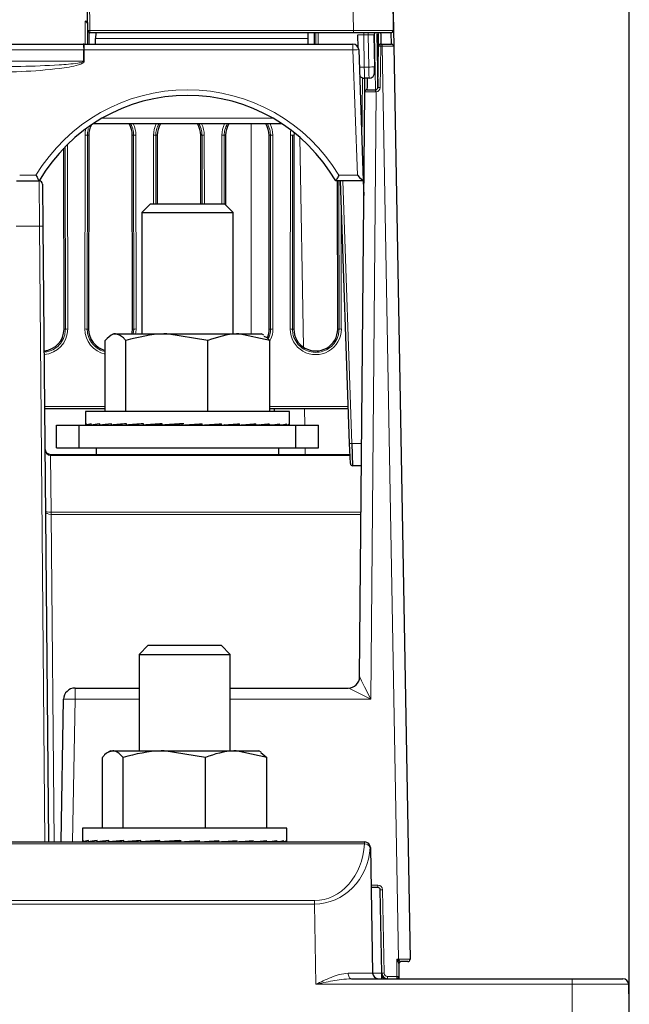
# Paper-space layout 'Blatt3' of a CAD drawing. Header units: millimetres. Extents: x 5 to 418, y 2 to 292.
# Tile 23 of 28: x 290 to 325, y 133 to 190. Entities that reach past the tile are written whole.
import ezdxf

# ---------------------------------------------------------------- set-up
doc = ezdxf.new("R2010")
doc.units = ezdxf.units.MM
doc.layers.add('SLD-0', color=7, linetype='Continuous')
doc.styles.add('SLDTEXTSTYLE1', font='TXT', dxfattribs={"width": 0.605})
doc.dimstyles.new('SLDDIMSTYLE3', dxfattribs={"dimtxt": 3.5, "dimasz": 3.302, "dimexe": 0, "dimexo": 0.0625, "dimgap": 0.875, "dimtad": 1, "dimlfac": 1.5, "dimrnd": 1e-09, "dimzin": 12, "dimdsep": 46, "dimtxsty": 'SLDTEXTSTYLE1', "dimsah": 1, "dimcen": 0.09, "dimadec": 0, "dimazin": 3, "dimtfac": 1, "dimtofl": 0, "dimtmove": 0, "dimatfit": 3, "dimfxl": 1, "dimfrac": 2, "dimtolj": 1, "dimtzin": 12, "dimarcsym": 0})

# ---------------------------------------------------------------- blocks, each defined once
blk = doc.blocks.new('_D_16')
at = {"layer": 'SLD-0', "color": 7}
for p, q in [((135.329, 131.427), (135.329, 266.667)), ((325.329, 131.427), (325.329, 266.667)), ((135.329, 265.667), (325.329, 265.667))]:
    blk.add_line(p, q, dxfattribs=at)
for points in [[(135.329, 265.667), (138.631, 265.159), (138.631, 266.175)], [(325.329, 265.667), (322.027, 266.175), (322.027, 265.159)]]:
    blk.add_solid(points, dxfattribs=at)
at = {"layer": 'SLD-0', "color": 7, "insert": (226.318, 270.178), "char_height": 3.5, "attachment_point": 1, "style": 'SLDTEXTSTYLE1'}
blk.add_mtext('285', dxfattribs=at)

psp = doc.layouts.new('Blatt3')

# ---------------------------------------------------------------- linework, layer by layer
at = {"color": 7, "linetype": 'Continuous', "lineweight": 18}
for p, q in [((309.1976, 189.5627), (308.6194, 222.1516)), ((293.6143, 199.8057), (293.793, 189.5627)), ((293.5146, 188.7603), (293.5159, 190.1088)), ((293.5159, 190.1088), (293.6501, 190.1088)), ((293.6489, 189.9735), (293.6478, 188.7603)), ((293.6525, 189.9733), (293.649, 189.9733)), ((293.793, 189.5627), (309.1976, 189.5627)), ((293.793, 189.5627), (293.793, 189.427)), ((309.1976, 189.5627), (309.1976, 189.427)), ((294.127, 189.0878), (306.5304, 189.0878)), ((307.0096, 188.7603), (307.009, 189.427)), ((307.1421, 189.427), (307.1427, 188.7603)), ((309.7982, 189.427), (309.7982, 189.296)), ((310.0649, 189.296), (309.7982, 189.296)), ((309.7982, 189.296), (309.8317, 187.4145)), ((310.0649, 189.427), (310.0649, 189.296)), ((310.0983, 187.4192), (310.0649, 189.296)), ((310.4934, 186.0937), (310.4348, 189.365)), ((293.4246, 188.4212), (167.2328, 188.4212)), ((293.424, 187.7545), (293.4246, 188.4212)), ((293.4246, 188.4212), (293.4596, 188.4212)), ((293.4596, 188.4212), (293.459, 187.7545)), ((293.4596, 188.7603), (293.4596, 188.4212)), ((309.1735, 188.4212), (293.4596, 188.4212)), ((309.1735, 188.4212), (309.1735, 188.7603)), ((309.4295, 181.0878), (309.1735, 188.4212)), ((310.802, 188.6296), (310.76, 186.2249)), ((310.802, 188.7603), (310.802, 188.6296)), ((310.885, 188.6296), (310.802, 188.6296)), ((310.885, 188.7603), (310.885, 188.6296)), ((311.8418, 135.2296), (310.885, 188.6296)), ((167.2334, 187.7545), (293.424, 187.7545)), ((309.8317, 187.4145), (310.0983, 187.4192)), ((309.6983, 182.9493), (309.7317, 186.7767)), ((310.5245, 185.9647), (310.2145, 150.4398)), ((310.5245, 185.9647), (310.4856, 185.9629)), ((294.4934, 184.4212), (304.4973, 184.4212)), ((303.2287, 171.812), (303.2287, 184.0937)), ((293.4994, 172.096), (293.5098, 183.4293)), ((293.6429, 183.427), (293.6325, 172.0937)), ((293.7236, 183.427), (293.6429, 183.427)), ((296.2671, 183.427), (296.3478, 183.427)), ((296.3582, 172.0937), (296.3478, 183.427)), ((296.4809, 183.4293), (296.4913, 172.096)), ((297.5061, 179.412), (297.5098, 183.4293)), ((297.6429, 183.427), (297.6392, 179.412)), ((297.7236, 183.427), (297.6429, 183.427)), ((300.2671, 183.427), (300.3478, 183.427)), ((300.3515, 179.412), (300.3478, 183.427)), ((300.4809, 183.4293), (300.4846, 179.412)), ((301.5061, 179.412), (301.5098, 183.4293)), ((301.6429, 183.427), (301.6392, 179.412)), ((301.7236, 183.427), (301.6429, 183.427)), ((304.2671, 183.427), (304.3478, 183.427)), ((304.3582, 172.0937), (304.3478, 183.427)), ((304.4809, 183.4293), (304.4913, 172.096)), ((305.4994, 172.096), (305.5098, 183.4293)), ((305.6429, 183.427), (305.6325, 172.0937)), ((305.7236, 183.427), (305.6429, 183.427)), ((306.0603, 183.3072), (306.2746, 171.0322)), ((292.3582, 172.0937), (292.3484, 182.7595)), ((292.4814, 182.8926), (292.4913, 172.096)), ((289.6856, 181.0878), (290.6385, 181.0878)), ((308.3522, 181.0878), (309.4295, 181.0878)), ((290.8455, 178.1169), (290.8241, 180.7603)), ((308.3582, 172.0937), (308.3502, 180.7603)), ((308.5747, 180.7603), (309.111, 165.4037)), ((308.4845, 179.5251), (308.4913, 172.096)), ((290.8455, 178.1169), (289.4786, 178.1169)), ((291.1598, 142.0937), (290.8455, 178.1169)), ((292.2774, 172.0937), (292.3582, 172.0937)), ((293.7133, 172.0937), (293.6325, 172.0937)), ((296.2774, 172.0937), (296.3582, 172.0937)), ((296.3234, 171.812), (296.3582, 172.0937)), ((304.2774, 172.0937), (304.3582, 172.0937)), ((305.7133, 172.0937), (305.6325, 172.0937)), ((308.2774, 172.0937), (308.3582, 172.0937)), ((291.1376, 167.5627), (294.689, 167.5627)), ((304.3017, 167.5627), (308.9023, 167.5627)), ((306.3375, 167.427), (306.3541, 166.4787)), ((309.111, 165.4037), (309.6785, 165.4037)), ((291.4941, 164.6889), (291.4941, 164.7603)), ((306.3773, 165.1453), (306.3841, 164.7603)), ((291.4941, 164.6889), (291.523, 161.3764)), ((309.0026, 164.6889), (291.4941, 164.6889)), ((291.526, 161.3764), (291.526, 161.2496)), ((291.526, 161.3764), (309.6433, 161.3764)), ((291.526, 161.2496), (291.6931, 142.0937)), ((309.6422, 161.2496), (291.526, 161.2496)), ((292.9208, 150.4398), (292.9208, 151.0937)), ((292.9208, 150.4398), (292.7751, 142.0937)), ((296.662, 150.4398), (292.9208, 150.4398)), ((310.2145, 150.4398), (301.9954, 150.4398)), ((309.8483, 141.9746), (273.3827, 141.9746)), ((309.8483, 141.9746), (309.8483, 142.0937)), ((310.2332, 139.5629), (310.6352, 139.5629)), ((310.6352, 139.5629), (310.6352, 139.427)), ((310.9019, 139.301), (310.9892, 134.426)), ((276.3113, 138.6661), (306.9197, 138.6661)), ((306.9197, 138.4577), (276.3113, 138.4577)), ((306.9197, 138.4577), (306.9197, 138.6661)), ((307.0016, 133.7661), (306.9197, 138.4577)), ((311.7287, 135.2296), (311.8418, 135.2296)), ((311.7287, 134.2296), (311.7287, 135.2296)), ((311.8418, 135.2296), (311.8445, 135.2283)), ((311.8445, 135.2283), (311.8671, 135.2296)), ((311.1892, 134.2296), (311.1892, 134.0937)), ((311.1892, 134.2296), (311.7287, 134.2296)), ((311.7287, 134.2296), (311.7287, 134.0937)), ((321.9954, 133.7661), (307.0016, 133.7661)), ((321.9954, 134.0937), (321.9954, 133.7661)), ((321.9954, 131.427), (321.9954, 133.7661)), ((325.2879, 133.7661), (321.9954, 133.7661))]:
    psp.add_line(p, q, dxfattribs=at)
at = {"color": 7, "linetype": 'Continuous', "lineweight": 25}
for p, q in [((310.9524, 222.1514), (311.5306, 189.5627)), ((293.6597, 189.558), (293.4809, 199.801)), ((311.4907, 192.0294), (311.5516, 188.6294)), ((293.6525, 189.9698), (293.649, 189.9733)), ((293.7291, 189.4433), (293.7285, 188.7603)), ((309.1976, 189.427), (293.793, 189.427)), ((294.1213, 188.7603), (294.127, 189.0878)), ((294.1329, 189.427), (294.127, 189.0878)), ((306.5244, 189.427), (306.5304, 189.0878)), ((306.5304, 189.0878), (306.5361, 188.7603)), ((306.9289, 188.7603), (306.9283, 189.427)), ((311.3973, 189.427), (309.1976, 189.427)), ((309.4779, 188.5627), (309.4649, 189.296)), ((310.3984, 189.2913), (310.4316, 187.431)), ((310.5705, 189.3601), (310.6267, 186.2247)), ((311.4183, 188.7603), (311.4061, 189.4273)), ((167.2678, 188.7603), (293.3895, 188.7603)), ((293.4596, 188.7603), (293.3895, 188.7603)), ((293.4596, 188.7603), (309.1735, 188.7603)), ((309.5066, 188.4386), (309.7747, 180.7603)), ((310.6267, 186.2247), (310.6687, 188.6293)), ((310.802, 188.7603), (310.885, 188.7603)), ((310.885, 188.7603), (311.4183, 188.7603)), ((311.5516, 188.6294), (312.5083, 135.2294)), ((310.4374, 187.1035), (310.4316, 187.431)), ((310.11, 186.7643), (309.8434, 186.7596)), ((309.8579, 185.9615), (309.8649, 186.7599)), ((309.9912, 186.0937), (310.4934, 186.0937)), ((310.4934, 186.0937), (310.5089, 186.0946)), ((309.5594, 151.7545), (309.8579, 185.9615)), ((305.0264, 184.0937), (293.9643, 184.0937)), ((293.7236, 183.427), (293.7133, 172.0937)), ((296.2774, 172.0937), (296.2671, 183.427)), ((297.7236, 183.427), (297.72, 179.412)), ((300.2707, 179.412), (300.2671, 183.427)), ((301.7236, 183.427), (301.7199, 179.3428)), ((304.2774, 172.0937), (304.2671, 183.427)), ((305.7236, 183.427), (305.7133, 172.0937)), ((292.2774, 172.0937), (292.2678, 182.6763)), ((289.4999, 180.7603), (290.8241, 180.7603)), ((291.0241, 180.5621), (291.0455, 178.1169)), ((308.162, 180.7603), (308.162, 180.7603)), ((309.7747, 180.7603), (308.162, 180.7603)), ((308.2774, 172.0937), (308.2695, 180.7603)), ((308.9777, 165.4014), (308.4414, 180.7603)), ((309.7747, 180.7603), (309.7747, 180.7603)), ((309.7747, 180.7603), (309.8049, 179.8949)), ((297.34, 179.412), (296.8287, 178.9007)), ((297.34, 179.412), (301.6507, 179.412)), ((302.162, 178.9007), (301.6507, 179.412)), ((296.8287, 178.9007), (296.8287, 171.812)), ((296.8287, 178.9007), (302.162, 178.9007)), ((302.162, 171.812), (302.162, 178.9007)), ((291.0455, 178.1169), (291.3598, 142.0937)), ((295.162, 171.812), (295.0322, 171.737)), ((295.162, 171.812), (295.2881, 171.812)), ((295.2881, 171.812), (298.2904, 171.812)), ((300.6936, 171.425), (298.2904, 171.812)), ((298.2904, 171.812), (302.4976, 171.812)), ((304.3017, 171.425), (302.4976, 171.812)), ((302.4976, 171.812), (303.8287, 171.812)), ((303.9585, 171.737), (303.8287, 171.812)), ((294.689, 167.2787), (294.689, 171.425)), ((295.8872, 167.2787), (295.8872, 171.425)), ((300.6936, 167.2787), (300.6936, 171.425)), ((304.3017, 167.2787), (304.3017, 171.425)), ((294.689, 167.427), (291.1387, 167.427)), ((293.5287, 167.2787), (293.5287, 166.5001)), ((293.7023, 167.2787), (293.5287, 167.2787)), ((305.462, 167.2787), (293.7023, 167.2787)), ((308.907, 167.427), (304.3017, 167.427)), ((304.562, 167.427), (304.562, 167.2787)), ((305.462, 166.5001), (305.462, 167.2787)), ((291.8287, 165.1453), (291.8287, 166.4787)), ((291.8287, 166.4787), (293.162, 166.4787)), ((293.162, 165.1453), (293.162, 166.4787)), ((293.162, 166.4787), (305.8287, 166.4787)), ((293.537, 166.4787), (293.5901, 166.479)), ((293.5901, 166.4787), (293.5901, 166.5587)), ((293.5901, 166.4787), (293.8702, 166.4806)), ((293.7128, 166.4787), (293.8702, 166.4798)), ((293.8702, 166.4787), (293.8702, 166.5587)), ((293.8702, 166.4787), (294.3665, 166.4822)), ((294.1108, 166.4787), (294.3665, 166.4806)), ((294.3665, 166.4787), (294.3665, 166.5587)), ((294.3665, 166.4787), (295.0599, 166.4841)), ((294.7158, 166.4787), (295.0599, 166.4816)), ((295.0599, 166.4787), (295.0599, 166.5587)), ((295.0599, 166.4787), (295.9237, 166.4865)), ((295.3047, 166.4809), (295.3047, 166.4787)), ((295.9237, 166.4787), (295.9237, 166.5587)), ((295.9237, 166.4787), (296.9247, 166.4899)), ((296.9247, 166.4787), (296.9247, 166.5587)), ((296.9247, 166.4787), (297.6899, 166.4906)), ((298.0246, 166.4787), (298.0246, 166.5587)), ((298.0246, 166.4787), (298.4624, 166.4906)), ((299.181, 166.4787), (299.181, 166.5587)), ((300.0952, 166.4906), (300.0952, 166.5412)), ((300.3495, 166.4787), (300.0952, 166.4906)), ((300.3495, 166.4787), (300.3495, 166.5587)), ((300.8928, 166.4906), (300.8928, 166.5165)), ((301.4851, 166.4787), (300.8928, 166.4906)), ((301.4851, 166.4787), (301.4851, 166.5587)), ((302.5443, 166.4787), (301.6471, 166.4904)), ((302.5443, 166.4787), (302.5443, 166.5587)), ((303.4863, 166.4787), (302.6494, 166.4871)), ((303.4863, 166.4787), (303.4863, 166.5587)), ((304.2749, 166.4787), (303.5519, 166.4847)), ((303.686, 166.4787), (303.686, 166.4836)), ((303.9308, 166.4787), (303.686, 166.4809)), ((303.9308, 166.4787), (303.9308, 166.4816)), ((304.2749, 166.4787), (304.2749, 166.5587)), ((304.6242, 166.4787), (304.2972, 166.4812)), ((304.8799, 166.4787), (304.3118, 166.4829)), ((304.6242, 166.4787), (304.6242, 166.4806)), ((304.8799, 166.4787), (304.8799, 166.5587)), ((305.1205, 166.4787), (304.8902, 166.4803)), ((305.2779, 166.4787), (304.8965, 166.4813)), ((305.1205, 166.4787), (305.1205, 166.4798)), ((305.2779, 166.4787), (305.2779, 166.5587)), ((305.4006, 166.4787), (305.2808, 166.4795)), ((305.4537, 166.4787), (305.2821, 166.4798)), ((305.4006, 166.4787), (305.4006, 166.479)), ((305.4537, 166.4787), (305.4537, 166.5587)), ((305.8287, 165.1453), (305.8287, 166.4787)), ((305.8287, 166.4787), (307.162, 166.4787)), ((307.162, 165.1453), (307.162, 166.4787)), ((309.0189, 164.2223), (308.9777, 165.4014)), ((309.111, 165.4037), (309.1522, 164.0937)), ((291.4925, 164.7603), (291.4941, 164.7603)), ((291.4941, 164.7603), (309.0001, 164.7603)), ((291.8287, 165.1453), (293.162, 165.1453)), ((293.162, 165.1453), (305.8287, 165.1453)), ((294.162, 165.1453), (294.162, 164.7603)), ((304.8287, 164.7603), (304.8287, 165.1453)), ((305.8287, 165.1453), (307.162, 165.1453)), ((309.667, 164.0937), (309.1522, 164.0937)), ((297.1954, 153.5937), (296.662, 153.0603)), ((297.1954, 153.5937), (301.462, 153.5937)), ((301.9954, 153.0603), (301.462, 153.5937)), ((296.662, 153.0603), (296.662, 147.427)), ((296.662, 153.0603), (301.9954, 153.0603)), ((301.9954, 147.427), (301.9954, 153.0603)), ((292.9208, 151.0937), (296.662, 151.0937)), ((301.9954, 151.0937), (308.893, 151.0937)), ((292.1086, 142.0937), (292.2542, 150.4386)), ((294.5187, 142.8937), (294.5187, 147.04)), ((294.9954, 147.427), (294.8626, 147.3503)), ((294.9954, 147.427), (295.1242, 147.427)), ((295.1242, 147.427), (298.1346, 147.427)), ((295.7296, 142.8937), (295.7296, 147.04)), ((300.5396, 147.04), (298.1346, 147.427)), ((298.1346, 147.427), (302.3391, 147.427)), ((300.5396, 142.8937), (300.5396, 147.04)), ((304.1387, 147.04), (302.3391, 147.427)), ((302.3391, 147.427), (303.662, 147.427)), ((303.7948, 147.3503), (303.662, 147.427)), ((303.7896, 147.3167), (304.1387, 147.04)), ((304.1387, 142.8937), (304.1387, 147.04)), ((293.362, 142.8937), (293.362, 142.114)), ((305.2954, 142.8937), (293.362, 142.8937)), ((305.2954, 142.114), (305.2954, 142.8937)), ((273.3827, 142.0937), (309.8483, 142.0937)), ((293.3695, 142.0937), (293.4257, 142.094)), ((293.4257, 142.0937), (293.4257, 142.1737)), ((293.4257, 142.0937), (293.7088, 142.0956)), ((293.5423, 142.0937), (293.7088, 142.0948)), ((293.7088, 142.0937), (293.7088, 142.1737)), ((293.7088, 142.0937), (294.2078, 142.0972)), ((293.9374, 142.0937), (294.2078, 142.0957)), ((294.2078, 142.0937), (294.2078, 142.1737)), ((294.2078, 142.0937), (294.9037, 142.0991)), ((294.5398, 142.0937), (294.9037, 142.0967)), ((294.9037, 142.0937), (294.9037, 142.1737)), ((294.9037, 142.0937), (295.7695, 142.1015)), ((295.138, 142.0958), (295.138, 142.0937)), ((295.7695, 142.0937), (295.7695, 142.1737)), ((295.7695, 142.0937), (296.7722, 142.1049)), ((296.7722, 142.0937), (296.7722, 142.1737)), ((296.7722, 142.0937), (297.5331, 142.1056)), ((297.8731, 142.0937), (297.8731, 142.1737)), ((297.8731, 142.0937), (298.3064, 142.1056)), ((299.0299, 142.0937), (299.0299, 142.1737)), ((299.9394, 142.1056), (299.9394, 142.1559)), ((300.1983, 142.0937), (299.9394, 142.1056)), ((300.1983, 142.0937), (300.1983, 142.1737)), ((300.7365, 142.1056), (300.7365, 142.1311)), ((301.3332, 142.0937), (300.7365, 142.1056)), ((301.3332, 142.0937), (301.3332, 142.1737)), ((302.391, 142.0937), (301.4942, 142.1054)), ((302.391, 142.0937), (302.391, 142.1737)), ((303.3312, 142.0937), (302.4956, 142.102)), ((303.3312, 142.0937), (303.3312, 142.1737)), ((304.1176, 142.0937), (303.3964, 142.0997)), ((303.5194, 142.0937), (303.5194, 142.0987)), ((303.7537, 142.0937), (303.5194, 142.0958)), ((303.7537, 142.0937), (303.7537, 142.0967)), ((304.1176, 142.0937), (304.1176, 142.1737)), ((304.4495, 142.0937), (304.1388, 142.0961)), ((304.7199, 142.0937), (304.1541, 142.0979)), ((304.4495, 142.0937), (304.4495, 142.0957)), ((304.7199, 142.0937), (304.7199, 142.1737)), ((304.9486, 142.0937), (304.7297, 142.0952)), ((305.1151, 142.0937), (304.7363, 142.0963)), ((304.9486, 142.0937), (304.9486, 142.0948)), ((305.1151, 142.0937), (305.1151, 142.1737)), ((305.2316, 142.0937), (305.1178, 142.0944)), ((305.2879, 142.0937), (305.1191, 142.0948)), ((305.2316, 142.0937), (305.2316, 142.094)), ((305.2879, 142.0937), (305.2879, 142.1737)), ((309.8483, 142.0937), (309.8615, 142.0937)), ((310.1948, 141.7661), (310.323, 134.4212)), ((310.6352, 139.427), (310.2356, 139.427)), ((310.8559, 134.421), (310.7685, 139.296)), ((311.862, 134.9617), (311.862, 134.227)), ((311.9917, 135.0943), (311.9954, 135.0937)), ((312.375, 135.0937), (311.9954, 135.0937)), ((310.8583, 134.2843), (310.8559, 134.421)), ((310.8618, 134.0937), (310.8583, 134.2843)), ((311.862, 134.227), (311.862, 134.0937)), ((309.0818, 134.0937), (321.9954, 134.0937)), ((321.9954, 134.0937), (324.9546, 134.0937)), ((325.2879, 133.7661), (325.3287, 131.427))]:
    psp.add_line(p, q, dxfattribs=at)
at = {"color": 7, "linetype": 'Continuous', "lineweight": 18, "flags": 128}
psp.add_lwpolyline([(309.0818, 134.0937), (309.0453, 134.0999), (309.0101, 134.1183), (308.9776, 134.1482), (308.949, 134.1884), (308.9253, 134.2376), (308.9075, 134.2938), (308.8961, 134.355), (308.8917, 134.4189)], dxfattribs=at)
at = {"color": 7, "linetype": 'Continuous', "lineweight": 18}
for centre, radius, start, end in [((293.7924, 187.687), 1.8757, 89.981507, 94.057226), ((292.5875, 188.5061), 0.8414, 354.210179, 17.589976), ((309.0898, 193.2072), 4.7868, 271.001782, 274.995479), ((310.7383, 186.8927), 1.7381, 87.902106, 92.297891), ((293.4415, 168.7497), 19.0048, 89.947168, 90.052832), ((309.6056, 198.0141), 10.6021, 269.658365, 271.221536), ((310.0965, 192.202), 4.7827, 270.021428, 274.01733), ((299.4954, 175.7434), 10.3444, 31.107725, 148.892275), ((311.0478, 185.9951), 0.5631, 169.918426, 183.271711), ((296.1266, 184.3051), 14.4933, 6.575284, 7.09234), ((310.4934, 186.2296), 0.2667, 276.702931, 359), ((310.6964, 184.488), 1.7381, 87.902106, 92.297891), ((294.9954, 183.428), 1.4856, 165.054107, 179.947587), ((294.9954, 183.428), 1.4856, 0.052413, 26.621953), ((298.9954, 183.428), 1.4856, 153.378047, 179.947587), ((298.9954, 183.428), 1.4856, 0.052413, 26.621953), ((302.9954, 183.428), 1.4856, 153.378047, 179.947587), ((302.9954, 183.428), 1.4856, 0.052413, 26.621953), ((306.9954, 183.428), 1.4856, 168.307317, 179.947587), ((293.5388, 181.2795), 2.15, 87.224069, 90.773492), ((296.4519, 181.2795), 2.15, 89.226508, 92.775931), ((297.5388, 181.2795), 2.15, 87.224069, 90.773492), ((300.4519, 181.2795), 2.15, 89.226508, 92.775931), ((301.5388, 181.2795), 2.15, 87.224069, 90.773492), ((304.4519, 181.2795), 2.15, 89.226508, 92.775931), ((305.5388, 181.2795), 2.15, 87.224069, 90.773492), ((290.9455, 172.387), 5.7308, 89.000202, 90.999798), ((290.9954, 172.0946), 1.496, 274.43489, 0.052413), ((292.4623, 169.9462), 2.15, 89.226508, 92.775931), ((293.5284, 169.9462), 2.15, 87.224069, 90.773492), ((294.9954, 172.0946), 1.496, 179.947587, 258.182761), ((296.4623, 169.9462), 2.15, 89.226508, 92.775931), ((294.9954, 172.0946), 1.496, 349.110506, 0.052413), ((302.9954, 172.0946), 1.496, 330.048609, 0.052413), ((304.4623, 169.9462), 2.15, 89.226508, 92.775931), ((305.5284, 169.9462), 2.15, 87.224069, 90.773492), ((306.9954, 172.0946), 1.496, 179.947587, 0.052413), ((308.4623, 169.9462), 2.15, 89.226508, 92.775931), ((309.011, 167.3127), 1.9116, 269.002474, 272.997831), ((263.0997, 161.0649), 28.425, 0.372198, 0.627802), ((292.6027, 141.7553), 8.6903, 87.902106, 92.297891), ((309.8476, 141.7611), 0.3326, 0.960045, 89.876594), ((309.8791, 141.655), 0.3211, 20.353291, 95.500295), ((310.6352, 139.2962), 0.2667, 1.02644, 90), ((310.8997, 137.5613), 1.7397, 89.928317, 94.323048), ((312.0623, 134.9067), 0.3192, 127.876163, 145.367402), ((308.7672, 135.2253), 3.0999, 358.766989, 0.08001), ((310.987, 132.6863), 1.7397, 89.928317, 94.323048), ((311.0871, 134.3082), 0.23, 185.962767, 248.915222), ((311.1892, 134.4296), 0.2, 181.02644, 270), ((311.762, 132.4913), 1.7386, 86.702227, 91.098178)]:
    psp.add_arc(centre, radius, start, end, dxfattribs=at)
at = {"color": 7, "linetype": 'Continuous', "lineweight": 25}
for centre, radius, start, end in [((293.793, 189.5603), 0.1333, 181, 270), ((311.3973, 189.5603), 0.1333, 270, 1.016431), ((310.5318, 189.2937), 0.1333, 90, 181.02), ((309.1735, 188.427), 0.3333, 2, 90), ((310.802, 188.627), 0.1333, 90, 179), ((311.4183, 188.627), 0.1333, 1.02644, 90), ((309.8375, 187.0928), 0.3333, 213.65678, 271.02), ((310.1041, 187.0976), 0.3333, 271.02, 1.02), ((309.9912, 185.9603), 0.1333, 90, 179.5), ((310.4934, 186.227), 0.1333, 276.702931, 359), ((299.4954, 175.7492), 10.0111, 30.036721, 149.963279), ((294.9954, 183.4258), 1.2717, 151.256247, 179.947587), ((294.9954, 183.4258), 1.2717, 0.052413, 31.677515), ((298.9954, 183.4258), 1.2717, 148.322485, 179.947587), ((298.9954, 183.4258), 1.2717, 0.052413, 31.677515), ((302.9954, 183.4258), 1.2717, 148.322485, 179.947587), ((302.9954, 183.4258), 1.2717, 0.052413, 31.677515), ((306.9954, 183.4258), 1.2717, 173.055952, 179.947587), ((290.8241, 180.5603), 0.2, 0.5, 90), ((291.1604, 180.6674), 0.3333, 149.658266, 163.801457), ((290.9954, 172.0925), 1.2821, 275.093437, 0.052413), ((294.9954, 172.0925), 1.2821, 179.947587, 256.175246), ((294.9954, 172.0925), 1.2821, 347.363366, 0.052413), ((302.9954, 172.0925), 1.2821, 336.243187, 0.052413), ((306.9954, 172.0925), 1.2821, 179.947587, 0.052413), ((291.4925, 165.0937), 0.3333, 180.5, 270), ((288.6504, 164.6998), 2.8427, 359.78001, 1.21999), ((309.1522, 164.227), 0.1333, 182, 270), ((308.8927, 151.7603), 0.6667, 270, 359.5), ((308.8929, 151.7603), 0.6666, 270.005124, 359.484409), ((292.9208, 150.427), 0.6667, 90, 179), ((309.8615, 141.7603), 0.3333, 1, 90), ((310.6352, 139.2937), 0.1333, 1.02644, 90), ((311.995, 134.9614), 0.133, 91.429006, 179.872372), ((311.9954, 134.9603), 0.1333, 90, 180), ((312.375, 135.227), 0.1333, 270, 1.02644), ((310.6563, 134.427), 0.3333, 181, 270), ((311.1892, 134.427), 0.3333, 181.02644, 270), ((311.7287, 134.227), 0.1333, 270, 0), ((324.9546, 133.7603), 0.3333, 1, 90)]:
    psp.add_arc(centre, radius, start, end, dxfattribs=at)
for centre, major_axis, ratio, start_param, end_param in [((293.5159, 190.1065), (-0.1332, 0.1333), 0.0087269, 3.2026792, 4.7211236), ((293.6494, 190.1065), (0, 0.1333), 0.0524078, 3.0717875, 3.0892328), ((309.4295, 181.0937), (0.3452, -0.3333), 0.0087216, 4.7208111, 6.2741541), ((299.4954, 166.5187), (5.9667, 0.0186), 0.068324, 2.9977401, 3.1940896), ((299.4954, 166.5187), (5.9667, 0.0982), 0.0663875, 2.8005118, 2.9968614), ((299.4954, 166.5187), (5.9667, 0.1738), 0.0618818, 2.6034518, 2.7998013), ((299.4954, 166.5187), (5.9667, 0.2426), 0.0549922, 2.4066685, 2.603018), ((299.4954, 166.5187), (5.9667, 0.302), 0.0459972, 2.210227, 2.4065766), ((299.4954, 166.5187), (5.9667, 0.3497), 0.0352536, 2.0141396, 2.2104891), ((299.4954, 166.5187), (5.9667, 0.3839), 0.0231789, 1.8183647, 2.0147143), ((299.4954, 166.5187), (4.1907, 0.2697), 0.0231789, 1.9278971, 2.0147143), ((299.4954, 166.5187), (5.9667, 0.4035), 0.0102339, 1.6228146, 1.8191642), ((299.4954, 166.5187), (4.1907, 0.2834), 0.0102339, 1.6228146, 1.8191642), ((299.4954, 166.5187), (5.9667, 0.4077), 0.003094, 4.6594672, 4.8558167), ((299.4954, 166.5187), (5.9667, 0.3963), 0.0163063, 4.854945, 5.0512946), ((299.4954, 166.5187), (5.9667, 0.3699), 0.0289076, 5.0505858, 5.2469354), ((299.4954, 166.5187), (5.9667, 0.3292), 0.0404209, 5.2464971, 5.4428466), ((299.4954, 166.5187), (5.9667, 0.2759), 0.0504034, 5.4427465, 5.639096), ((299.4954, 166.5187), (5.9667, 0.2118), 0.0584634, 5.6393511, 5.8357006), ((299.4954, 166.5187), (5.9667, 0.1394), 0.0642783, 5.8362736, 6.0326231), ((299.4954, 166.5187), (5.9667, 0.0616), 0.067611, 6.0334271, 6.2297767), ((299.4954, 166.5187), (5.9667, -0.0186), 0.068324, 6.2306883, 6.2833987), ((299.3287, 142.1337), (5.9667, 0.0197), 0.0683155, 2.9951075, 3.1914571), ((299.3287, 142.1337), (5.9667, 0.0992), 0.0663439, 2.7978806, 2.9942302), ((299.3287, 142.1337), (5.9667, 0.1748), 0.0618051, 2.6008236, 2.7971732), ((299.3287, 142.1337), (5.9667, 0.2435), 0.0548853, 2.4040446, 2.6003941), ((299.3287, 142.1337), (5.9667, 0.3027), 0.0458644, 2.2076079, 2.4039574), ((299.3287, 142.1337), (5.9667, 0.3503), 0.0351002, 2.011525, 2.2078745), ((299.3287, 142.1337), (5.9667, 0.3843), 0.0230108, 1.8157538, 2.0121034), ((299.3287, 142.1337), (4.1907, 0.2699), 0.0230108, 1.9240467, 2.0121034), ((299.3287, 142.1337), (5.9667, 0.4037), 0.0100575, 1.620206, 1.8165555), ((299.3287, 142.1337), (4.1907, 0.2835), 0.0100575, 1.620206, 1.8165555), ((299.3287, 142.1337), (5.9667, 0.4076), 0.0032722, 4.6620754, 4.8584249), ((299.3287, 142.1337), (5.9667, 0.3961), 0.0164796, 4.8575546, 5.0539041), ((299.3287, 142.1337), (5.9667, 0.3694), 0.0290694, 5.0531983, 5.2495479), ((299.3287, 142.1337), (5.9667, 0.3286), 0.0405651, 5.2491138, 5.4454633), ((299.3287, 142.1337), (5.9667, 0.2751), 0.0505244, 5.4453679, 5.6417175), ((299.3287, 142.1337), (5.9667, 0.2109), 0.0585564, 5.6419771, 5.8383267), ((299.3287, 142.1337), (5.9667, 0.1384), 0.0643395, 5.8389034, 6.0352529), ((299.3287, 142.1337), (5.9667, 0.0606), 0.067638, 6.0360592, 6.2324087), ((299.3287, 142.1337), (5.9667, -0.0197), 0.0683155, 6.2333209, 6.2834109)]:
    psp.add_ellipse(centre, major_axis=major_axis, ratio=ratio, start_param=start_param, end_param=end_param, dxfattribs=at)
at = {"color": 7, "linetype": 'Continuous', "lineweight": 18}
for centre, major_axis, ratio, start_param, end_param in [((309.1969, 189.5603), (2.3337, 0.0024), 0.0010168, 0.000017, 1.5704976), ((309.7983, 189.2937), (0.3334, -0.0024), 0.0069755, 1.5712809, 3.1417665), ((310.065, 189.2937), (0.3334, -0.0024), 0.0069755, 0.0001739, 1.5712809), ((310.8849, 188.627), (0.6667, 0.0024), 0.0038381, 0.000055, 1.5705074), ((309.8316, 187.4261), (-0.0119, 0.6666), 0.0001554, 1.5882469, 3.1415926), ((310.0982, 187.4309), (-0.0119, 0.6666), 0.0001554, 1.5882469, 3.1415926), ((310.5246, 185.9603), (0.6667, -0.0012), 0.0038392, 1.6292992, 3.1415659), ((291.4925, 165.0937), (-0.0035, 0.4048), 0.8234953, 1.5707963, 3.132866), ((291.4971, 164.5603), (0.3334, -0.0026), 0.3855756, 1.5827298, 1.5858471), ((291.5243, 161.4439), (0.3333, 0.0029), 0.5831464, 3.1415927, 4.7067796), ((291.5243, 161.4439), (0.3333, 0.0029), 0.2027182, 3.1415927, 4.7067796), ((291.5316, 160.7341), (-0.0182, 0.6421), 0.8301663, 6.2596996, 6.2652328), ((291.5316, 160.6055), (-0.0089, 0.644), 0.5174996, 6.2732883, 6.2788215), ((310.2261, 151.7603), (0.6667, 0.0058), 0.0191909, 3.1412576, 3.1602887), ((310.2145, 150.427), (-0.6551, 1.3273), 0.0038268, 4.7201426, 6.2717403), ((310.2145, 150.427), (1.3217, -0.6666), 0.0077196, 1.5746895, 3.1262872), ((306.855, 142.3179), (-0.1984, 3.6481), 0.8208541, 3.0969794, 4.5736258), ((306.855, 142.1036), (-0.3577, 3.6313), 0.9129296, 3.0535026, 4.530149), ((306.861, 141.7603), (3.3337, 0.0058), 0.0017445, 0.0000274, 0.0938727), ((311.7287, 135.227), (-0.1333, 0.2666), 0.0038404, 4.1964613, 4.7200688), ((311.7287, 135.227), (0.2667, -0.1333), 0.0076794, 1.0709251, 1.5746356), ((311.8416, 135.227), (0.6667, 0.0024), 0.0038381, 0.000055, 1.5325746), ((306.989, 134.427), (3.3339, -0.0058), 0.0017443, 5.319741, 6.2832188), ((310.189, 134.427), (0.6669, -0.006), 0.0087185, 4.9147551, 6.2834196), ((311.7287, 134.227), (0, 0.1724), 0.7734591, 3.8281086, 4.712389)]:
    psp.add_ellipse(centre, major_axis=major_axis, ratio=ratio, start_param=start_param, end_param=end_param, dxfattribs=at)
at = {"color": 7, "linetype": 'Continuous', "lineweight": 25}
for points, knots in [([(310.6687, 188.6293), (310.6686, 188.6304), (310.6684, 188.6421), (310.666, 188.7776), (310.6565, 189.3098), (310.6544, 189.427)], [0, 0, 0, 0, 0.0752796, 0.7963698, 1, 1, 1, 1]), ([(310.7898, 189.427), (310.7912, 189.3535), (310.7965, 189.0601), (310.8004, 188.8456), (310.8014, 188.7891), (310.802, 188.7603)], [0, 0, 0, 0, 0.1410416, 0.5630314, 1, 1, 1, 1]), ([(309.9973, 186.7623), (309.9966, 186.6832), (309.9923, 186.2168), (309.9917, 186.1495), (309.9912, 186.0937)], [0, 0, 0, 0, 0.16965241, 1, 1, 1, 1]), ([(290.6385, 181.0878), (290.639, 181.0869), (290.6595, 181.0505), (290.7002, 180.979), (290.7535, 180.8864), (290.7946, 180.8161), (290.8224, 180.7695), (290.8266, 180.7634), (290.8287, 180.7603)], [0, 0, 0, 0, 0.005797, 0.2256602, 0.4429351, 0.6353309, 0.8174659, 1, 1, 1, 1]), ([(308.3522, 181.0878), (308.3517, 181.0869), (308.3312, 181.0505), (308.2905, 180.979), (308.2372, 180.8864), (308.1961, 180.8161), (308.1684, 180.7695), (308.1641, 180.7634), (308.162, 180.7603)], [0, 0, 0, 0, 0.005797, 0.2256602, 0.4429351, 0.6353309, 0.8174659, 1, 1, 1, 1]), ([(295.2881, 171.812), (295.2389, 171.8073), (295.0362, 171.788), (294.8386, 171.5814), (294.689, 171.425)], [0, 0, 0, 0, 0.24263, 1, 1, 1, 1]), ([(295.8872, 171.425), (295.8434, 171.4762), (295.6482, 171.7041), (295.4454, 171.7649), (295.2881, 171.812)], [0, 0, 0, 0, 0.22470115, 1, 1, 1, 1]), ([(298.2904, 171.812), (298.2334, 171.8116), (297.4219, 171.8061), (296.6266, 171.6086), (295.8872, 171.425)], [0, 0, 0, 0, 0.07021477, 1, 1, 1, 1]), ([(302.4976, 171.812), (302.4549, 171.8116), (301.8456, 171.8061), (301.2486, 171.6086), (300.6936, 171.425)], [0, 0, 0, 0, 0.0702148, 1, 1, 1, 1]), ([(303.9543, 171.6817), (304.0267, 171.6567), (304.1446, 171.6161), (304.258, 171.4782), (304.3017, 171.425)], [0, 0, 0, 0, 0.6141159, 1, 1, 1, 1]), ([(295.1242, 147.427), (294.9652, 147.3798), (294.7602, 147.319), (294.563, 147.0912), (294.5187, 147.04)], [0, 0, 0, 0, 0.7752989, 1, 1, 1, 1]), ([(295.7296, 147.04), (295.5784, 147.1964), (295.3788, 147.403), (295.1739, 147.4223), (295.1242, 147.427)], [0, 0, 0, 0, 0.75737, 1, 1, 1, 1]), ([(298.1346, 147.427), (298.0776, 147.4266), (297.2655, 147.4211), (296.4696, 147.2236), (295.7296, 147.04)], [0, 0, 0, 0, 0.0702148, 1, 1, 1, 1]), ([(302.3391, 147.427), (302.2965, 147.4266), (301.6888, 147.4211), (301.0933, 147.2236), (300.5396, 147.04)], [0, 0, 0, 0, 0.0702148, 1, 1, 1, 1]), ([(311.8557, 135.161), (311.846, 135.1525), (311.8255, 135.1343), (311.8059, 135.1107), (311.7966, 135.0977), (311.7954, 135.0959)], [0, 0, 0, 0, 0.4375991, 0.9240373, 1, 1, 1, 1]), ([(311.8574, 135.1649), (311.8565, 135.1755), (311.8554, 135.1899), (311.8529, 135.2078), (311.8511, 135.2167), (311.8493, 135.2227), (311.8471, 135.2263), (311.8457, 135.2278), (311.8448, 135.2282), (311.8445, 135.2283)], [0, 0, 0, 0, 0.5088901, 0.6854227, 0.8031656, 0.9119849, 0.9554657, 0.9876871, 1, 1, 1, 1]), ([(311.8574, 135.1649), (311.8574, 135.1644), (311.8574, 135.1633), (311.8567, 135.162), (311.856, 135.1613), (311.8557, 135.161)], [0, 0, 0, 0, 0.3720903, 0.7467066, 1, 1, 1, 1])]:
    psp.add_open_spline(points, degree=3, knots=knots, dxfattribs=at)
at = {"color": 7, "linetype": 'Continuous', "lineweight": 18}
for points, knots in [([(293.424, 187.7545), (293.4237, 187.7523), (293.4232, 187.7473), (293.4161, 187.7362), (293.3924, 187.7192), (293.2847, 187.678), (292.8127, 187.6013), (290.8745, 187.4588), (288.8029, 187.4302), (287.1029, 187.4273), (286.8905, 187.427)], [0, 0, 0, 0, 0.001002, 0.0022535, 0.0058552, 0.014075, 0.0546851, 0.2232057, 0.9029436, 1, 1, 1, 1]), ([(293.459, 187.7545), (293.4579, 187.7452), (293.4552, 187.7241), (293.4302, 187.6874), (293.3289, 187.6064), (292.8523, 187.4475), (290.9092, 187.1682), (288.8137, 187.1057), (287.1038, 187.1002), (286.8905, 187.0995)], [0, 0, 0, 0, 0.0041607, 0.0094589, 0.0193629, 0.0621266, 0.2310533, 0.9040576, 1, 1, 1, 1]), ([(293.7105, 183.815), (293.7007, 183.7939), (293.6446, 183.6738), (293.6437, 183.5385), (293.6429, 183.427)], [0, 0, 0, 0, 0.1751391, 1, 1, 1, 1]), ([(296.3478, 183.427), (296.3433, 183.5169), (296.3317, 183.7508), (296.2295, 183.963), (296.1667, 184.0937)], [0, 0, 0, 0, 0.3845587, 1, 1, 1, 1]), ([(297.8323, 184.0937), (297.7732, 183.9821), (297.6624, 183.7729), (297.6491, 183.5371), (297.6429, 183.427)], [0, 0, 0, 0, 0.5333107, 1, 1, 1, 1]), ([(300.3478, 183.427), (300.3433, 183.5169), (300.3317, 183.7508), (300.2295, 183.963), (300.1667, 184.0937)], [0, 0, 0, 0, 0.3845587, 1, 1, 1, 1]), ([(301.8323, 184.0937), (301.7732, 183.9821), (301.6624, 183.7729), (301.6491, 183.5371), (301.6429, 183.427)], [0, 0, 0, 0, 0.5333107, 1, 1, 1, 1]), ([(304.3478, 183.427), (304.3433, 183.5169), (304.3317, 183.7508), (304.2295, 183.963), (304.1667, 184.0937)], [0, 0, 0, 0, 0.3845587, 1, 1, 1, 1]), ([(291.1097, 170.7514), (291.2125, 170.7602), (291.4683, 170.7822), (291.8352, 170.9898), (292.1525, 171.3253), (292.3309, 171.7159), (292.35, 171.9812), (292.3582, 172.0937)], [0, 0, 0, 0, 0.1522962, 0.3791514, 0.6060298, 0.8329473, 1, 1, 1, 1]), ([(293.6325, 172.0937), (293.6377, 172.0043), (293.6518, 171.7623), (293.8004, 171.3844), (294.1014, 171.036), (294.418, 170.825), (294.6292, 170.7925), (294.689, 170.7833)], [0, 0, 0, 0, 0.1471066, 0.3983968, 0.6496814, 0.9009269, 1, 1, 1, 1]), ([(304.2126, 171.523), (304.2526, 171.6003), (304.3448, 171.7785), (304.3533, 171.9798), (304.3582, 172.0937)], [0, 0, 0, 0, 0.43401472, 1, 1, 1, 1]), ([(305.6325, 172.0937), (305.6377, 172.0043), (305.6517, 171.7621), (305.8007, 171.386), (306.1002, 171.0301), (306.5027, 170.7937), (306.9602, 170.7038), (307.4216, 170.7704), (307.8356, 170.9861), (308.1524, 171.3263), (308.3309, 171.7158), (308.35, 171.9811), (308.3582, 172.0937)], [0, 0, 0, 0, 0.0628165, 0.1701206, 0.2774225, 0.3847075, 0.4919735, 0.5992264, 0.706478, 0.8137405, 0.9210216, 1, 1, 1, 1]), ([(311.7997, 135.0881), (311.7985, 135.0903), (311.7971, 135.093), (311.7956, 135.0955), (311.7954, 135.0959)], [0, 0, 0, 0, 0.861914, 1, 1, 1, 1]), ([(311.862, 134.9617), (311.8615, 134.9642), (311.8607, 134.9679), (311.8543, 134.9833), (311.8397, 135.0132), (311.8186, 135.0524), (311.8037, 135.0804), (311.7997, 135.0881)], [0, 0, 0, 0, 0.1473709, 0.220808, 0.4689342, 0.8559254, 1, 1, 1, 1]), ([(311.8557, 135.161), (311.8564, 135.1609), (311.8599, 135.1602), (311.8635, 135.1593), (311.8664, 135.1586)], [0, 0, 0, 0, 0.19163652, 1, 1, 1, 1]), ([(311.8664, 135.1586), (311.8734, 135.1547), (311.9003, 135.1399), (311.9383, 135.1203), (311.9753, 135.1016), (311.9864, 135.0967), (311.9917, 135.0943)], [0, 0, 0, 0, 0.131763, 0.506216, 0.763751, 1, 1, 1, 1]), ([(307.0016, 133.7661), (307.0044, 133.7675), (307.1464, 133.8344), (307.6017, 134.0454), (308.247, 134.3397), (308.7172, 134.3975), (308.8917, 134.4189)], [0, 0, 0, 0, 0.0044333, 0.2213559, 0.7110385, 1, 1, 1, 1]), ([(309.0818, 134.0937), (308.8886, 134.0826), (308.3586, 134.0524), (307.6616, 133.906), (307.1611, 133.8004), (307.0048, 133.7668), (307.0016, 133.7661)], [0, 0, 0, 0, 0.2828322, 0.7761557, 0.9953685, 1, 1, 1, 1])]:
    psp.add_open_spline(points, degree=3, knots=knots, dxfattribs=at)

# ---------------------------------------------------------------- dimensions: what is measured, and where the dimension line sits
at = {"layer": 'SLD-0', "color": 7}
dim = psp.add_linear_dim(base=(325.3287, 265.6668), p1=(135.3287, 131.427), p2=(325.3287, 131.427), dimstyle='SLDDIMSTYLE3', dxfattribs=at)
dim.commit()
dim.dimension.update_dxf_attribs({"geometry": '_D_16', "text_midpoint": (230.3287, 265.6668), "dimtype": 160})

doc.saveas('drawing.dxf')
